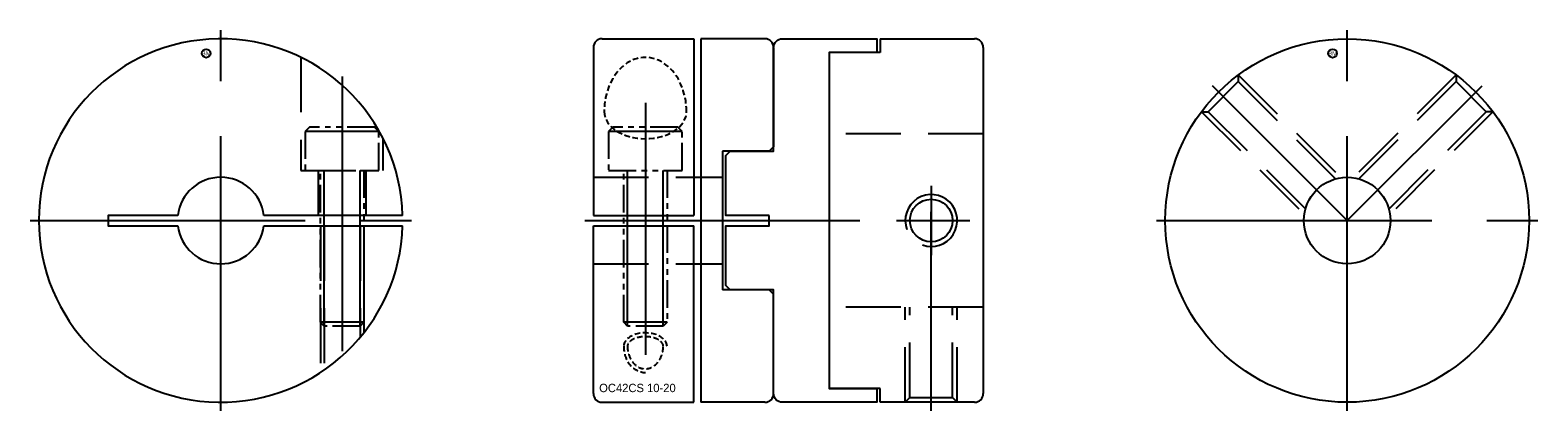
# Model space of a CAD drawing. Extents: x -78 to 96, y 32 to 76.
import ezdxf
from ezdxf.enums import TextEntityAlignment as Align

# ---------------------------------------------------------------- set-up
doc = ezdxf.new("R2010")
doc.units = 0
doc.header["$MEASUREMENT"] = 0
for name, pattern in [('CENTER', [50.8, 31.75, -6.35, 6.35, -6.35]), ('HIDDEN', [9.525, 6.35, -3.175]), ('PHANTOM', [63.5, 31.75, -6.35, 6.35, -6.35, 6.35, -6.35])]:
    doc.linetypes.add(name, pattern=pattern)
doc.layers.get('0').update_dxf_attribs({"linetype": 'CONTINUOUS'})
for name, color, linetype in [('BOM', 6, 'CONTINUOUS'), ('CENTER', 1, 'CENTER'), ('HIDDEN', 2, 'HIDDEN'), ('PHANTOM', 6, 'PHANTOM'), ('THIN', 3, 'CONTINUOUS')]:
    doc.layers.add(name, color=color, linetype=linetype)

# ---------------------------------------------------------------- blocks, each defined once
blk = doc.blocks.new('MCLBM2')
blk.add_circle((0, 0), 0.5)
blk.add_text('BM', height=0.5).set_placement((0, 0), align=Align.MIDDLE)
at = {"flags": 1}
for tag, p in [('NAME', (0, -1)), ('ENAME', (0, -2)), ('SPEC', (0, -3)), ('QTY', (0, -5)), ('MATERIAL', (0, -4)), ('WEIGHT', (0, -6)), ('PRICE', (0, -7)), ('REMARK', (0, -8)), ('USER1', (0, -9)), ('USER2', (0, -10)), ('USER3', (0, -11)), ('USER4', (0, -12)), ('USER5', (0, -13)), ('USER6', (0, -14))]:
    blk.add_attdef(tag, p, '', height=0.5, dxfattribs=at)

msp = doc.modelspace()

# ---------------------------------------------------------------- linework, layer by layer
for p, q in [((-13.23, 73.69), (-13.23, 54.29)), ((-12.23, 74.69), (-1.63, 74.69)), ((-1.63, 74.69), (-1.63, 54.29)), ((-0.83, 74.69), (-0.83, 32.69)), ((6.57, 74.69), (-0.83, 74.69)), ((7.57, 73.69), (7.57, 62.19)), ((19.87, 73.11), (13.97, 73.11)), ((13.97, 73.11), (13.97, 34.28)), ((19.87, 74.69), (19.87, 73.11)), ((19.87, 74.69), (30.77, 74.69)), ((31.77, 73.69), (31.77, 33.69)), ((7.07, 61.69), (1.67, 61.69)), ((1.67, 61.69), (1.67, 45.69)), ((7.57, 62.19), (7.07, 61.69)), ((-35.24, 54.29), (-51.26, 54.29)), ((-13.23, 54.29), (-1.63, 54.29)), ((-51.26, 53.09), (-35.24, 53.09)), ((-13.23, 53.09), (-1.63, 53.09)), ((-13.23, 33.69), (-13.23, 53.09)), ((-1.63, 32.69), (-1.63, 53.09)), ((7.07, 45.69), (1.67, 45.69)), ((7.57, 45.19), (7.07, 45.69)), ((7.57, 33.69), (7.57, 45.19)), ((19.87, 34.28), (13.97, 34.28)), ((19.87, 32.69), (19.87, 34.28)), ((-12.23, 32.69), (-1.63, 32.69)), ((6.57, 32.69), (-0.83, 32.69)), ((30.77, 32.69), (19.87, 32.69))]:
    msp.add_line(p, q)
msp.add_lwpolyline([(7.07, 54.29), (2.07, 54.29), (2.07, 61.19), (2.57, 61.69), (7.57, 61.69), (7.57, 73.69, -0.414214), (8.57, 74.69), (19.47, 74.69), (19.47, 73.11), (13.97, 73.11), (13.97, 34.28), (19.47, 34.28), (19.47, 32.69), (8.57, 32.69, -0.414214), (7.57, 33.69), (7.57, 45.69), (2.57, 45.69), (2.07, 46.19), (2.07, 53.09), (7.07, 53.09)], format="xyb", close=True)
msp.add_lwpolyline([(-61.19, 54.29), (-69.23, 54.29), (-69.23, 53.09), (-61.19, 53.09)])
for centre, radius in [((73.77, 53.69), 21), ((73.77, 53.69), 5), ((25.77, 53.69), 2.46)]:
    msp.add_circle(centre, radius)
for centre, radius, start, end in [((-56.23, 53.69), 21, 1.6372, 358.3628), ((-12.23, 73.69), 1, 90, 180), ((6.57, 73.69), 1, 0, 90), ((30.77, 73.69), 1, 0, 90), ((-56.23, 53.69), 5, 6.8921, 173.1079), ((-56.23, 53.69), 5, 186.8921, 353.1079), ((-12.23, 33.69), 1, 180, 270), ((6.57, 33.69), 1, 270, 0), ((30.77, 33.69), 1, 270, 0)]:
    msp.add_arc(centre, radius, start, end)
at = {"layer": 'CENTER'}
for p, q in [((-56.23, 31.69), (-56.23, 75.69)), ((73.77, 31.69), (73.77, 75.69)), ((-42.23, 70.35), (-42.23, 37.04)), ((73.77, 53.69), (58.22, 69.25)), ((-7.23, 67.28), (-7.23, 38.18)), ((-78.23, 53.69), (-34.23, 53.69)), ((-14.23, 53.69), (32.77, 53.69)), ((51.77, 53.69), (95.77, 53.69))]:
    msp.add_line(p, q, dxfattribs=at)
at = {"layer": 'CENTER', "extrusion": (1.22461e-16, -2.99932e-32, -1)}
msp.add_line((73.77, 53.69), (89.33, 69.25), dxfattribs=at)
at = {"layer": 'CENTER', "extrusion": (-2.99932e-32, -1.22461e-16, -1)}
for p, q in [((25.77, 57.69), (25.77, 49.69)), ((25.77, 31.69), (25.77, 54.69)), ((21.77, 53.69), (29.77, 53.69))]:
    msp.add_line(p, q, dxfattribs=at)
at = {"layer": 'HIDDEN'}
for p, q in [((57.72, 66.27), (61.2, 69.75)), ((61.2, 70.51), (73.06, 58.64)), ((61.2, 70.51), (61.2, 69.75)), ((61.2, 69.75), (72.43, 58.51)), ((56.95, 66.27), (68.82, 54.4)), ((56.95, 66.27), (57.72, 66.27)), ((57.72, 66.27), (68.95, 55.03)), ((31.77, 63.69), (13.97, 63.69)), ((-44.98, 59.49), (-44.98, 54.29)), ((-39.48, 59.49), (-39.48, 54.29)), ((-13.23, 58.69), (1.67, 58.69)), ((-44.73, 53.09), (-44.73, 36.12)), ((-44.3, 53.09), (-44.3, 36.41)), ((-40.16, 53.09), (-40.16, 40.17)), ((-39.73, 53.09), (-39.73, 40.7)), ((-13.23, 48.69), (1.67, 48.69)), ((31.77, 43.69), (13.97, 43.69))]:
    msp.add_line(p, q, dxfattribs=at)
at = {"layer": 'HIDDEN', "extrusion": (1.22461e-16, -2.99932e-32, -1)}
for p, q in [((86.35, 70.51), (74.48, 58.64)), ((86.35, 69.75), (75.11, 58.51)), ((86.35, 70.51), (86.35, 69.75)), ((89.82, 66.27), (86.35, 69.75)), ((89.82, 66.27), (78.59, 55.03)), ((90.59, 66.27), (78.72, 54.4)), ((90.59, 66.27), (89.82, 66.27))]:
    msp.add_line(p, q, dxfattribs=at)
at = {"layer": 'HIDDEN', "extrusion": (-2.99932e-32, -1.22461e-16, -1)}
for p, q in [((22.77, 32.69), (22.77, 43.69)), ((23.31, 33.24), (23.31, 43.69)), ((28.23, 33.24), (28.23, 43.69)), ((28.77, 32.69), (28.77, 43.69)), ((22.77, 32.69), (23.31, 33.24)), ((23.31, 33.24), (28.23, 33.24)), ((28.77, 32.69), (28.23, 33.24))]:
    msp.add_line(p, q, dxfattribs=at)
at = {"layer": 'HIDDEN'}
msp.add_lwpolyline([(-46.98, 72.55), (-46.98, 59.49), (-37.48, 59.49), (-37.48, 63.15)], dxfattribs=at)
at = {"layer": 'HIDDEN', "ltscale": 0.1}
for centre, major_axis, ratio, start_param, end_param in [((-7.23, 66.28), (0, 6.26), 0.758309, 4.712389, 7.853982), ((-7.23, 66.28), (4.75, 0), 0.659362, 3.141593, 6.283185), ((-7.23, 39.18), (2.5, 0), 0.610787, 0, 3.141593), ((-7.23, 39.18), (0, 3.05), 0.818616, 1.570796, 3.141593)]:
    msp.add_ellipse(centre, major_axis=major_axis, ratio=ratio, start_param=start_param, end_param=end_param, dxfattribs=at)
for points, knots in [([(-5.16, 39.18), (-5.16, 39.26), (-5.18, 39.35), (-5.28, 39.53), (-5.36, 39.63), (-5.58, 39.82), (-5.72, 39.92), (-6.18, 40.13), (-6.54, 40.23), (-7.3, 40.29), (-7.7, 40.26), (-8.4, 40.09), (-8.7, 39.95), (-9.06, 39.68), (-9.17, 39.56), (-9.27, 39.35), (-9.3, 39.26), (-9.3, 39.18)], [0, 0, 0, 0, 0.306161, 0.306161, 0.612323, 0.612323, 0.918484, 0.918484, 1.432842, 1.432842, 1.9472, 1.9472, 2.461558, 2.461558, 2.829089, 2.829089, 3.141593, 3.141593, 3.141593, 3.141593]), ([(-9.3, 39.18), (-9.3, 38.91), (-9.26, 38.64), (-9.09, 37.97), (-8.91, 37.59), (-8.42, 37), (-8.13, 36.78), (-7.51, 36.55), (-7.18, 36.53), (-6.54, 36.67), (-6.23, 36.84), (-5.7, 37.37), (-5.48, 37.72), (-5.22, 38.46), (-5.16, 38.82), (-5.16, 39.18)], [1.570796, 1.570796, 1.570796, 1.570796, 1.868652, 1.868652, 2.354836, 2.354836, 2.841021, 2.841021, 3.327205, 3.327205, 3.819586, 3.819586, 4.311967, 4.311967, 4.712389, 4.712389, 4.712389, 4.712389])]:
    msp.add_open_spline(points, degree=3, knots=knots, dxfattribs=at)
at = {"layer": 'PHANTOM'}
for p, q in [((-37.98, 63.99), (-46.48, 63.99)), ((-2.98, 63.99), (-11.48, 63.99)), ((-44.3, 41.49), (-44.3, 59.49)), ((-40.16, 41.49), (-40.16, 59.49)), ((-9.3, 41.49), (-9.3, 59.49)), ((-5.16, 41.49), (-5.16, 59.49)), ((-39.73, 41.93), (-44.73, 41.93)), ((-4.73, 41.93), (-9.73, 41.93))]:
    msp.add_line(p, q, dxfattribs=at)
at = {"layer": 'PHANTOM', "ltscale": 0.1}
for points in [[(-37.98, 59.49), (-37.98, 63.99), (-38.48, 64.49), (-45.98, 64.49), (-46.48, 63.99), (-46.48, 59.49)], [(-2.98, 59.49), (-2.98, 63.99), (-3.48, 64.49), (-10.98, 64.49), (-11.48, 63.99), (-11.48, 59.49)]]:
    msp.add_lwpolyline(points, close=True, dxfattribs=at)
for points in [[(-39.73, 59.49), (-39.73, 41.93), (-40.16, 41.49), (-44.3, 41.49), (-44.73, 41.93), (-44.73, 59.49)], [(-4.73, 59.49), (-4.73, 41.93), (-5.16, 41.49), (-9.3, 41.49), (-9.73, 41.93), (-9.73, 59.49)]]:
    msp.add_lwpolyline(points, dxfattribs=at)
at = {"layer": 'THIN'}
msp.add_arc((25.77, 53.69), 3, 250, 200, dxfattribs=at)

# ---------------------------------------------------------------- block references
at = {"layer": 'BOM'}
for p in [(-57.91, 73.01), (72.09, 73.01)]:
    msp.add_blockref('MCLBM2', p, dxfattribs=at)

# ---------------------------------------------------------------- texts
msp.add_text('OC42CS 10-20', height=0.966).set_placement((-12.56, 33.86))

doc.saveas('drawing.dxf')
